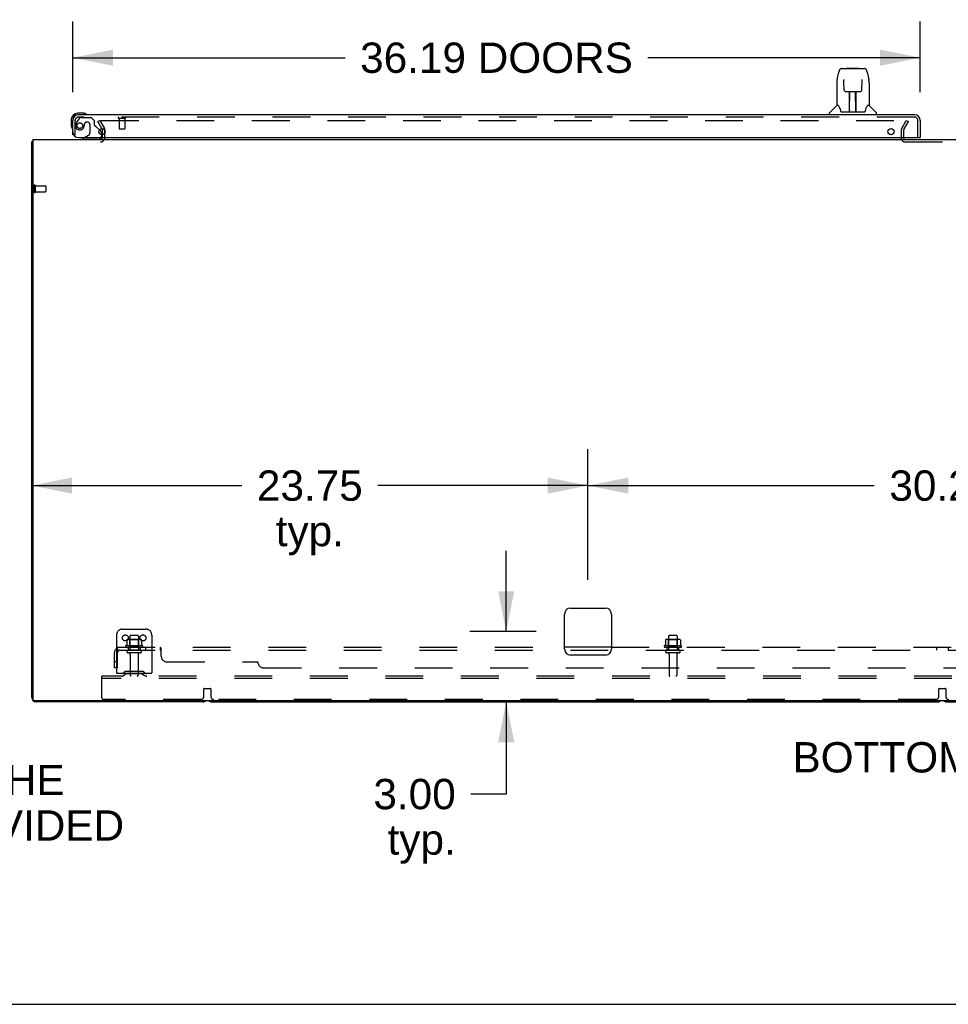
# Model space of a CAD drawing. Header units: inches. Extents: x 0 to 293, y 0 to 190.
# Tile 2 of 71: x 62 to 102, y 0 to 42. Entities that reach past the tile are written whole.
import ezdxf

# ---------------------------------------------------------------- set-up
doc = ezdxf.new("R2010")
doc.units = ezdxf.units.IN
doc.header["$LTSCALE"] = 16.12069
doc.header["$MEASUREMENT"] = 0
doc.linetypes.add('HIDDEN', pattern=[0.2, 0.1, -0.1])
doc.layers.get('0').update_dxf_attribs({"linetype": 'CONTINUOUS'})
for name, color, linetype in [('DEFAULT_2', 8, 'HIDDEN'), ('DIMENSIONS', 7, 'CONTINUOUS'), ('LEFTHAND_DOOR_ASSEMBLY', 7, 'CONTINUOUS'), ('SUBPANEL', 7, 'CONTINUOUS')]:
    doc.layers.add(name, color=color, linetype=linetype)
doc.styles.get("Standard").update_dxf_attribs({"font": 'arial.ttf'})
doc.dimstyles.new('DIMSTYLE_1', dxfattribs={"dimtxt": 1.293103, "dimasz": 1.724138, "dimexe": 0.09, "dimexo": 0.07, "dimgap": 0.0375, "dimtad": 0, "dimtih": 1, "dimtoh": 1, "dimzin": 4, "dimdsep": 46, "dimtxsty": 'Standard', "dimblk": '_FILLED', "dimblk1": '_FILLED', "dimblk2": '_FILLED', "dimcen": 0.09, "dimadec": 3, "dimazin": 1, "dimtfac": 1, "dimtdec": 3, "dimtofl": 0, "dimtmove": 0, "dimatfit": 3, "dimldrblk": '_FILLED', "dimfxl": 0, "dimtolj": 1, "dimtzin": 4, "dimarcsym": 0})

# ---------------------------------------------------------------- blocks, each defined once
blk = doc.blocks.new('_FILLED')
at = {"color": 0, "linetype": 'ByBlock'}
blk.add_solid([(0, 0), (-1, 0.2), (-1, -0.2)], dxfattribs=at)
blk = doc.blocks.new('*D8')
at = {"layer": 'DIMENSIONS', "color": 2, "linetype": 'Continuous'}
for p, q in [((64.183, 38.923), (64.183, 41.946)), ((100.371, 38.923), (100.371, 41.946)), ((64.183, 40.395), (75.814, 40.395)), ((100.371, 40.395), (88.74, 40.395))]:
    blk.add_line(p, q, dxfattribs=at)
at = {"layer": 'DIMENSIONS', "color": 2, "linetype": 'Continuous', "xscale": 1.724137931, "yscale": 1.724137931, "zscale": 1.724137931, "rotation": 180}
blk.add_blockref('_FILLED', (64.183, 40.395), dxfattribs=at)
at = {"layer": 'DIMENSIONS', "color": 2, "linetype": 'Continuous', "xscale": 1.724137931, "yscale": 1.724137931, "zscale": 1.724137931}
blk.add_blockref('_FILLED', (100.371, 40.395), dxfattribs=at)
at = {"layer": 'DIMENSIONS', "color": 2, "linetype": 'Continuous', "insert": (82.277, 41.041), "char_height": 1.2931, "width": 11.63312, "attachment_point": 2, "line_spacing_factor": 0.9}
blk.add_mtext('36.19 DOORS', dxfattribs=at)
blk = doc.blocks.new('*D19')
at = {"layer": 'DIMENSIONS', "color": 2, "linetype": 'Continuous'}
for p, q in [((82.692, 15.905), (82.692, 19.353)), ((83.977, 15.905), (81.14, 15.905)), ((81.407, 12.905), (84.244, 12.905)), ((82.692, 12.905), (82.692, 8.973)), ((82.692, 8.973), (81.183, 8.973))]:
    blk.add_line(p, q, dxfattribs=at)
at = {"layer": 'DIMENSIONS', "color": 2, "linetype": 'Continuous', "xscale": 1.724137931, "yscale": 1.724137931, "zscale": 1.724137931}
for p, rotation in [((82.692, 15.905), 270), ((82.692, 12.905), 90)]:
    blk.add_blockref('_FILLED', p, dxfattribs=dict(at, rotation=rotation))
at = {"layer": 'DIMENSIONS', "color": 2, "linetype": 'Continuous', "insert": (80.537, 9.619), "char_height": 1.2931, "width": 3.51397, "attachment_point": 3, "line_spacing_factor": 0.9}
blk.add_mtext('3.00\\Ptyp.', dxfattribs=at)
blk = doc.blocks.new('*D20')
at = {"layer": 'DIMENSIONS', "color": 2, "linetype": 'Continuous'}
for p, q in [((86.183, 18.112), (86.183, 23.688)), ((116.433, 18.112), (116.433, 23.688)), ((86.183, 22.136), (98.403, 22.136)), ((116.433, 22.136), (104.214, 22.136))]:
    blk.add_line(p, q, dxfattribs=at)
at = {"layer": 'DIMENSIONS', "color": 2, "linetype": 'Continuous', "xscale": 1.724137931, "yscale": 1.724137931, "zscale": 1.724137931, "rotation": 180}
blk.add_blockref('_FILLED', (86.183, 22.136), dxfattribs=at)
at = {"layer": 'DIMENSIONS', "color": 2, "linetype": 'Continuous', "xscale": 1.724137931, "yscale": 1.724137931, "zscale": 1.724137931}
blk.add_blockref('_FILLED', (116.433, 22.136), dxfattribs=at)
at = {"layer": 'DIMENSIONS', "color": 2, "linetype": 'Continuous', "insert": (101.308, 22.782), "char_height": 1.2931, "width": 4.51865, "attachment_point": 2, "line_spacing_factor": 0.9}
blk.add_mtext('30.25', dxfattribs=at)
blk = doc.blocks.new('*D21')
at = {"layer": 'DIMENSIONS', "color": 2, "linetype": 'Continuous'}
for p, q in [((86.183, 18.112), (86.183, 23.688)), ((62.433, 22.136), (71.403, 22.136)), ((86.183, 22.136), (77.214, 22.136))]:
    blk.add_line(p, q, dxfattribs=at)
at = {"layer": 'DIMENSIONS', "color": 2, "linetype": 'Continuous', "xscale": 1.724137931, "yscale": 1.724137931, "zscale": 1.724137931, "rotation": 180}
blk.add_blockref('_FILLED', (62.433, 22.136), dxfattribs=at)
at = {"layer": 'DIMENSIONS', "color": 2, "linetype": 'Continuous', "xscale": 1.724137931, "yscale": 1.724137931, "zscale": 1.724137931}
blk.add_blockref('_FILLED', (86.183, 22.136), dxfattribs=at)
at = {"layer": 'DIMENSIONS', "color": 2, "linetype": 'Continuous', "insert": (74.308, 22.782), "char_height": 1.2931, "width": 4.51865, "attachment_point": 2, "line_spacing_factor": 0.9}
blk.add_mtext('23.75\\Ptyp.', dxfattribs=at)

msp = doc.modelspace()

# ---------------------------------------------------------------- linework, layer by layer
at = {"color": 3, "linetype": 'Continuous'}
for p, q in [((65.426, 37.367), (65.45, 37.326)), ((65.454, 37.103), (65.454, 37.309)), ((62.433, 13.094), (62.433, 36.801)), ((62.485, 36.905), (62.485, 13.017)), ((62.485, 36.905), (140.131, 36.905)), ((85.433, 16.905), (86.933, 16.905)), ((85.183, 15.155), (85.183, 16.655)), ((87.183, 16.655), (87.183, 15.155)), ((86.933, 14.905), (85.433, 14.905)), ((140.071, 12.957), (62.545, 12.957)), ((69.744, 12.905), (62.622, 12.905))]:
    msp.add_line(p, q, dxfattribs=at)
at = {"color": 7, "linetype": 'Continuous'}
for p, q in [((62.485, 36.801), (62.433, 36.801)), ((62.474, 36.833), (62.485, 36.824)), ((70.122, 12.905), (101.119, 12.905)), ((101.497, 12.905), (132.494, 12.905)), ((0, 0), (293.103, 0))]:
    msp.add_line(p, q, dxfattribs=at)
at = {"color": 3, "linetype": 'Continuous'}
for points in [[(62.45, 36.818), (62.448, 36.816), (62.445, 36.815), (62.443, 36.813), (62.44, 36.812), (62.438, 36.81), (62.437, 36.808), (62.435, 36.807), (62.434, 36.805), (62.434, 36.804), (62.434, 36.802), (62.433, 36.801)], [(62.474, 36.833), (62.472, 36.831), (62.47, 36.829), (62.468, 36.827), (62.465, 36.825), (62.462, 36.824), (62.459, 36.822), (62.456, 36.821), (62.45, 36.818)]]:
    msp.add_lwpolyline(points, dxfattribs=at)
for centre, radius, start, end in [((65.369, 36.99), 0.085, 270, 355.9519), ((65.421, 37.309), 0.033, 0, 30), ((62.622, 36.716), 0.189, 136.4873, 141.7194), ((85.433, 16.655), 0.25, 90, 180), ((86.933, 16.655), 0.25, 0, 90), ((85.433, 15.155), 0.25, 180, 270), ((86.933, 15.155), 0.25, 270, 360), ((62.622, 13.094), 0.189, 180, 270), ((62.545, 13.017), 0.06, 180, 270), ((69.744, 13.094), 0.189, 270, 313.5037)]:
    msp.add_arc(centre, radius, start, end, dxfattribs=at)
at = {"color": 7, "linetype": 'Continuous'}
for centre, start, end in [((70.122, 13.094), 226.5797, 270), ((101.119, 13.094), 270, 313.4203), ((101.497, 13.094), 226.5797, 270)]:
    msp.add_arc(centre, 0.189, start, end, dxfattribs=at)
at = {"layer": 'DEFAULT_2', "color": 8, "linetype": 'HIDDEN'}
for p, q in [((65.254, 37.665), (65.344, 37.717)), ((65.426, 37.367), (65.254, 37.665)), ((65.344, 37.717), (65.54, 37.378)), ((65.39, 37.717), (99.84, 37.717)), ((99.577, 37.378), (99.773, 37.717)), ((99.667, 37.326), (99.863, 37.665)), ((99.773, 37.717), (99.863, 37.665)), ((65.454, 36.99), (65.454, 37.103)), ((65.558, 36.99), (65.558, 37.309)), ((99.558, 37.309), (99.558, 36.955)), ((99.662, 36.957), (99.662, 37.309)), ((99.712, 36.801), (102.904, 36.801)), ((62.537, 34.943), (62.537, 34.659)), ((62.58, 34.943), (62.58, 34.659)), ((62.58, 34.925), (63.027, 34.925)), ((63.037, 34.915), (63.037, 34.687)), ((62.58, 34.677), (63.027, 34.677)), ((66.308, 16.009), (67.308, 16.009)), ((66.058, 15.759), (66.058, 14.009)), ((66.49, 15.549), (66.49, 15.33)), ((67.064, 15.57), (66.553, 15.57)), ((66.625, 15.55), (66.605, 15.57)), ((66.621, 15.704), (66.621, 15.109)), ((66.625, 15.254), (66.625, 15.55)), ((66.992, 15.55), (66.625, 15.55)), ((66.966, 15.734), (66.651, 15.734)), ((66.992, 15.55), (67.012, 15.57)), ((66.992, 15.254), (66.992, 15.55)), ((66.996, 15.704), (66.996, 15.109)), ((67.127, 15.549), (67.127, 15.33)), ((67.558, 15.759), (67.558, 14.009)), ((89.49, 15.549), (89.49, 15.33)), ((90.064, 15.57), (89.553, 15.57)), ((89.625, 15.55), (89.605, 15.57)), ((89.621, 15.704), (89.621, 15.109)), ((89.625, 15.254), (89.625, 15.55)), ((89.992, 15.55), (89.625, 15.55)), ((89.966, 15.734), (89.651, 15.734)), ((89.992, 15.55), (90.012, 15.57)), ((89.992, 15.254), (89.992, 15.55)), ((89.996, 15.704), (89.996, 15.109)), ((90.127, 15.549), (90.127, 15.33)), ((67.164, 15.304), (66.453, 15.304)), ((66.474, 15.234), (67.143, 15.234)), ((66.625, 15.254), (66.605, 15.234)), ((66.992, 15.254), (66.625, 15.254)), ((66.992, 15.254), (67.012, 15.234)), ((90.164, 15.304), (89.453, 15.304)), ((89.474, 15.234), (90.143, 15.234)), ((89.625, 15.254), (89.605, 15.234)), ((89.992, 15.254), (89.625, 15.254)), ((89.992, 15.254), (90.012, 15.234)), ((67.066, 15.109), (66.551, 15.109)), ((67.066, 14.999), (66.551, 14.999)), ((66.643, 14.936), (66.643, 14.039)), ((66.973, 14.936), (66.973, 14.039)), ((90.066, 15.109), (89.551, 15.109)), ((90.066, 14.999), (89.551, 14.999)), ((89.643, 14.936), (89.643, 14.039)), ((89.973, 14.936), (89.973, 14.039)), ((65.433, 13.905), (65.433, 14.009)), ((137.183, 14.009), (65.433, 14.009)), ((65.433, 13.071), (65.433, 13.905)), ((137.183, 13.905), (65.433, 13.905)), ((67.558, 14.113), (66.058, 14.113)), ((66.401, 14.181), (66.333, 14.132)), ((66.462, 14.097), (66.394, 14.048)), ((67.149, 14.203), (66.468, 14.203)), ((67.149, 14.099), (66.468, 14.099)), ((66.633, 14.203), (66.633, 14.099)), ((66.983, 14.203), (66.983, 14.099)), ((67.155, 14.097), (67.223, 14.048)), ((67.216, 14.181), (67.283, 14.132)), ((69.783, 13.134), (69.783, 13.459)), ((69.803, 13.479), (70.063, 13.479)), ((70.083, 13.459), (70.083, 13.134)), ((101.158, 13.134), (101.158, 13.459)), ((101.178, 13.479), (101.438, 13.479)), ((101.458, 13.459), (101.458, 13.134)), ((69.658, 13.009), (65.496, 13.009)), ((101.033, 13.009), (70.208, 13.009))]:
    msp.add_line(p, q, dxfattribs=at)
for points in [[(65.37, 37.7), (65.37, 37.702), (65.37, 37.704), (65.371, 37.706), (65.372, 37.707), (65.373, 37.709), (65.374, 37.711), (65.376, 37.712), (65.377, 37.714), (65.379, 37.715), (65.381, 37.716), (65.383, 37.716), (65.385, 37.717), (65.388, 37.717), (65.39, 37.717)], [(65.372, 37.692), (65.371, 37.694), (65.371, 37.696), (65.37, 37.698), (65.37, 37.7), (65.37, 37.7)], [(66.495, 15.558), (66.494, 15.557), (66.493, 15.556), (66.492, 15.555), (66.491, 15.553), (66.49, 15.552), (66.49, 15.55), (66.49, 15.549)], [(67.121, 15.558), (67.123, 15.557), (67.124, 15.556), (67.125, 15.555), (67.126, 15.553), (67.127, 15.552), (67.127, 15.55), (67.127, 15.549)], [(89.495, 15.558), (89.494, 15.557), (89.493, 15.556), (89.492, 15.555), (89.491, 15.553), (89.49, 15.552), (89.49, 15.55), (89.49, 15.549)], [(90.121, 15.558), (90.123, 15.557), (90.124, 15.556), (90.125, 15.555), (90.126, 15.553), (90.127, 15.552), (90.127, 15.55), (90.127, 15.549)], [(66.49, 15.33), (66.489, 15.329), (66.489, 15.328), (66.489, 15.327), (66.489, 15.326), (66.488, 15.325), (66.488, 15.325), (66.488, 15.324), (66.487, 15.324), (66.487, 15.324), (66.487, 15.323), (66.486, 15.323), (66.486, 15.323), (66.486, 15.322), (66.485, 15.322), (66.485, 15.322), (66.485, 15.322), (66.484, 15.322), (66.484, 15.322)], [(67.133, 15.322), (67.132, 15.322), (67.132, 15.322), (67.132, 15.322), (67.132, 15.322), (67.131, 15.322), (67.131, 15.323), (67.131, 15.323), (67.13, 15.323), (67.13, 15.324), (67.13, 15.324), (67.129, 15.324), (67.129, 15.325), (67.129, 15.325), (67.128, 15.326), (67.128, 15.327), (67.128, 15.328), (67.127, 15.329), (67.127, 15.33)], [(89.49, 15.33), (89.489, 15.329), (89.489, 15.328), (89.489, 15.327), (89.489, 15.326), (89.488, 15.325), (89.488, 15.325), (89.488, 15.324), (89.487, 15.324), (89.487, 15.324), (89.487, 15.323), (89.486, 15.323), (89.486, 15.323), (89.486, 15.322), (89.485, 15.322), (89.485, 15.322), (89.485, 15.322), (89.484, 15.322), (89.484, 15.322)], [(90.133, 15.322), (90.132, 15.322), (90.132, 15.322), (90.132, 15.322), (90.132, 15.322), (90.131, 15.322), (90.131, 15.323), (90.131, 15.323), (90.13, 15.323), (90.13, 15.324), (90.13, 15.324), (90.129, 15.324), (90.129, 15.325), (90.129, 15.325), (90.128, 15.326), (90.128, 15.327), (90.128, 15.328), (90.127, 15.329), (90.127, 15.33)]]:
    msp.add_lwpolyline(points, dxfattribs=at)
for centre in [(66.433, 15.634), (67.183, 15.634)]:
    msp.add_circle(centre, 0.128, dxfattribs=at)
for centre, radius, start, end in [((65.369, 36.99), 0.189, 270, 360), ((65.369, 36.99), 0.085, 355.9519, 360), ((65.421, 37.309), 0.137, 0, 30), ((99.695, 37.309), 0.137, 150, 180), ((99.695, 37.309), 0.033, 150, 180), ((99.712, 36.955), 0.154, 180, 270), ((99.712, 36.955), 0.05, 180, 270), ((62.559, 34.943), 0.0215, 0, 180), ((63.027, 34.915), 0.01, 0, 90), ((62.559, 34.659), 0.0215, 180, 360), ((63.027, 34.687), 0.01, 270, 360), ((66.308, 15.759), 0.25, 90, 180), ((67.308, 15.759), 0.25, 0, 90), ((66.553, 15.429), 0.141, 90, 113.95), ((66.651, 15.704), 0.03, 90, 180), ((66.966, 15.704), 0.03, 0, 90), ((67.064, 15.429), 0.141, 66.05, 90), ((89.553, 15.429), 0.141, 90, 113.95), ((89.651, 15.704), 0.03, 90, 180), ((89.966, 15.704), 0.03, 0, 90), ((90.064, 15.429), 0.141, 66.05, 90), ((66.474, 15.272), 0.0384, 124.4497, 270), ((66.808, 14.704), 0.698, 117.6814, 120.6631), ((66.808, 14.704), 0.698, 59.3369, 62.3186), ((67.143, 15.272), 0.0384, 270, 55.5503), ((89.474, 15.272), 0.0384, 124.4497, 270), ((89.808, 14.704), 0.698, 117.6814, 120.6631), ((89.808, 14.704), 0.698, 59.3369, 62.3186), ((90.143, 15.272), 0.0384, 270, 55.5503), ((66.551, 15.054), 0.055, 90, 270), ((66.581, 14.936), 0.0625, 0, 90), ((67.036, 14.936), 0.0625, 90, 180), ((67.066, 15.054), 0.055, 270, 90), ((89.551, 15.054), 0.055, 90, 270), ((89.581, 14.936), 0.0625, 0, 90), ((90.036, 14.936), 0.0625, 90, 180), ((90.066, 15.054), 0.055, 270, 90), ((66.273, 14.217), 0.104, 270, 305.7539), ((66.273, 14.217), 0.208, 270, 305.7539), ((66.468, 14.089), 0.114, 90, 125.7539), ((66.468, 14.089), 0.01, 90, 125.7539), ((66.673, 14.039), 0.03, 180, 270), ((66.943, 14.039), 0.03, 270, 360), ((67.149, 14.089), 0.114, 54.2461, 90), ((67.149, 14.089), 0.01, 54.2461, 90), ((67.344, 14.217), 0.208, 234.2461, 270), ((67.344, 14.217), 0.104, 234.2461, 270), ((89.673, 14.039), 0.03, 180, 270), ((89.943, 14.039), 0.03, 270, 360), ((69.803, 13.459), 0.02, 90, 180), ((70.063, 13.459), 0.02, 0, 90), ((101.178, 13.459), 0.02, 90, 180), ((101.438, 13.459), 0.02, 0, 90), ((65.496, 13.071), 0.0625, 180, 270), ((69.658, 13.134), 0.125, 270, 360), ((70.208, 13.134), 0.125, 180, 270), ((101.033, 13.134), 0.125, 270, 360), ((101.583, 13.134), 0.125, 180, 270)]:
    msp.add_arc(centre, radius, start, end, dxfattribs=at)
at = {"layer": 'LEFTHAND_DOOR_ASSEMBLY', "color": 7, "linetype": 'Continuous'}
for p, q in [((97.011, 39.931), (97.895, 39.931)), ((97.098, 39.931), (97.096, 39.931)), ((97.258, 39.951), (97.238, 39.931)), ((97.258, 39.951), (97.734, 39.951)), ((97.734, 39.951), (97.754, 39.931)), ((97.895, 39.931), (97.981, 39.931)), ((96.822, 39.471), (96.887, 39.777)), ((98.105, 39.777), (98.17, 39.471)), ((96.807, 39.329), (96.807, 38.357)), ((97.108, 39.457), (97.108, 39.454)), ((97.108, 39.454), (97.108, 39.451)), ((97.108, 39.451), (97.108, 39.446)), ((97.108, 39.446), (97.108, 39.439)), ((97.111, 39.308), (97.108, 39.439)), ((97.116, 39.025), (97.111, 39.308)), ((97.876, 39.025), (97.883, 39.438)), ((97.883, 39.438), (97.884, 39.446)), ((97.884, 39.446), (97.884, 39.451)), ((98.175, 39.441), (98.17, 39.471)), ((98.185, 39.328), (98.185, 38.357)), ((97.116, 39.025), (97.117, 39.012)), ((97.196, 38.947), (97.316, 38.947)), ((97.347, 38.101), (97.361, 38.948)), ((97.352, 38.948), (97.64, 38.948)), ((97.354, 38.532), (97.354, 38.948)), ((97.358, 38.723), (97.354, 38.723)), ((97.357, 38.711), (97.354, 38.711)), ((97.622, 38.081), (97.607, 38.948)), ((97.638, 38.723), (97.611, 38.723)), ((97.638, 38.711), (97.611, 38.711)), ((97.638, 38.081), (97.638, 38.948)), ((97.676, 38.947), (97.796, 38.947)), ((96.801, 38.351), (96.504, 38.053)), ((96.88, 38.357), (96.807, 38.357)), ((96.877, 38.357), (96.883, 38.346)), ((97.615, 38.483), (97.638, 38.483)), ((97.638, 38.479), (97.615, 38.479)), ((98.109, 38.346), (98.114, 38.355)), ((98.185, 38.357), (98.112, 38.357)), ((98.191, 38.351), (98.488, 38.053)), ((64.643, 38.023), (64.386, 38.023)), ((64.43, 37.963), (64.386, 37.963)), ((64.681, 38.02), (64.643, 38.023)), ((64.778, 37.976), (64.772, 37.978)), ((96.492, 37.963), (96.492, 38.025)), ((96.943, 38.192), (96.957, 38.145)), ((96.957, 38.145), (96.96, 38.136)), ((97.01, 38.081), (97.982, 38.081)), ((97.348, 38.153), (97.347, 38.127)), ((97.354, 38.081), (97.354, 38.085)), ((97.621, 38.127), (97.621, 38.153)), ((98.032, 38.135), (98.034, 38.145)), ((98.5, 37.963), (98.5, 38.025)), ((64.123, 37.76), (64.123, 37.504)), ((64.123, 37.504), (64.126, 37.466)), ((64.168, 37.375), (64.17, 37.368)), ((64.694, 36.984), (64.625, 36.944)), ((65.326, 37.312), (65.383, 37.255)), ((65.412, 37.184), (65.412, 37.103)), ((100.351, 36.984), (100.371, 36.984)), ((64.625, 36.905), (64.625, 36.944))]:
    msp.add_line(p, q, dxfattribs=at)
at = {"layer": 'LEFTHAND_DOOR_ASSEMBLY', "color": 3, "linetype": 'Continuous'}
for p, q in [((100.124, 37.963), (64.43, 37.963)), ((64.183, 37.109), (64.183, 37.716)), ((100.371, 37.716), (100.371, 36.984)), ((64.433, 36.984), (100.351, 36.984))]:
    msp.add_line(p, q, dxfattribs=at)
at = {"layer": 'LEFTHAND_DOOR_ASSEMBLY', "color": 8, "linetype": 'HIDDEN'}
for p, q in [((100.124, 37.859), (64.43, 37.859)), ((64.528, 37.838), (64.979, 37.838)), ((65.105, 37.712), (64.979, 37.838)), ((66.145, 37.816), (66.429, 37.816)), ((66.163, 37.816), (66.163, 37.369)), ((66.411, 37.816), (66.411, 37.369)), ((64.287, 37.109), (64.287, 37.716)), ((64.463, 37.804), (64.362, 37.66)), ((64.684, 37.548), (64.684, 37.559)), ((64.815, 37.646), (64.782, 37.646)), ((64.913, 37.548), (64.913, 37.168)), ((65.105, 37.712), (65.105, 37.533)), ((65.326, 37.312), (65.164, 37.474)), ((100.267, 36.984), (100.267, 37.716)), ((64.287, 37.109), (64.183, 37.109)), ((64.694, 36.984), (64.864, 37.082)), ((65.412, 37.103), (65.412, 37.062)), ((66.173, 37.359), (66.401, 37.359)), ((65.255, 36.905), (64.625, 36.905))]:
    msp.add_line(p, q, dxfattribs=at)
at = {"layer": 'LEFTHAND_DOOR_ASSEMBLY', "color": 7, "linetype": 'Continuous'}
for points in [[(97.011, 39.931), (97.008, 39.931), (96.994, 39.93), (96.982, 39.926), (96.969, 39.921), (96.958, 39.915), (96.948, 39.907), (96.938, 39.898), (96.93, 39.888), (96.923, 39.877), (96.917, 39.866), (96.911, 39.854), (96.905, 39.84), (96.9, 39.825), (96.895, 39.808), (96.89, 39.79), (96.887, 39.777)], [(98.105, 39.777), (98.102, 39.79), (98.097, 39.809), (98.092, 39.825), (98.087, 39.84), (98.081, 39.854), (98.075, 39.866), (98.068, 39.878), (98.061, 39.888), (98.053, 39.898), (98.044, 39.907), (98.033, 39.915), (98.022, 39.922), (98.01, 39.927), (97.997, 39.93), (97.983, 39.931), (97.981, 39.931)], [(96.822, 39.471), (96.816, 39.441), (96.811, 39.401), (96.808, 39.361), (96.807, 39.329)], [(97.108, 39.46), (97.108, 39.46), (97.108, 39.46), (97.108, 39.46), (97.108, 39.46), (97.108, 39.459), (97.108, 39.458), (97.108, 39.457)], [(97.884, 39.451), (97.884, 39.454), (97.884, 39.456), (97.884, 39.457), (97.884, 39.458), (97.884, 39.459), (97.884, 39.46), (97.884, 39.46)], [(98.185, 39.328), (98.184, 39.362), (98.181, 39.401), (98.175, 39.441)], [(97.117, 39.012), (97.12, 38.999), (97.126, 38.988), (97.133, 38.977), (97.142, 38.968), (97.152, 38.96), (97.163, 38.954), (97.174, 38.95), (97.186, 38.948), (97.195, 38.947)], [(97.316, 38.947), (97.32, 38.947), (97.328, 38.947), (97.337, 38.948)], [(97.337, 38.948), (97.345, 38.948), (97.352, 38.948)], [(97.64, 38.948), (97.648, 38.948), (97.656, 38.948)], [(97.656, 38.948), (97.664, 38.947), (97.673, 38.947), (97.676, 38.947)], [(97.797, 38.947), (97.807, 38.948), (97.819, 38.95), (97.83, 38.955), (97.841, 38.961), (97.851, 38.969), (97.86, 38.978), (97.867, 38.989), (97.872, 39.001), (97.875, 39.013), (97.876, 39.025)], [(96.883, 38.346), (96.896, 38.318), (96.911, 38.282), (96.927, 38.24), (96.943, 38.192)], [(98.034, 38.145), (98.049, 38.191), (98.064, 38.238), (98.08, 38.281), (98.095, 38.317), (98.109, 38.346)], [(96.96, 38.136), (96.965, 38.123), (96.97, 38.113), (96.975, 38.104)], [(96.975, 38.104), (96.98, 38.097), (96.986, 38.091), (96.993, 38.086), (97, 38.083), (97.007, 38.081), (97.01, 38.081)], [(97.982, 38.081), (97.984, 38.081), (97.992, 38.082), (97.999, 38.086), (98.006, 38.091), (98.011, 38.097), (98.017, 38.104)], [(98.017, 38.104), (98.022, 38.112), (98.027, 38.123), (98.032, 38.135)]]:
    msp.add_lwpolyline(points, dxfattribs=at)
at = {"layer": 'LEFTHAND_DOOR_ASSEMBLY', "color": 8, "linetype": 'HIDDEN'}
msp.add_circle((64.487, 37.496), 0.12, dxfattribs=at)
at = {"layer": 'LEFTHAND_DOOR_ASSEMBLY', "color": 3, "linetype": 'Continuous'}
for centre in [(65.433, 37.234), (99.121, 37.234)]:
    msp.add_circle(centre, 0.133, dxfattribs=at)
at = {"layer": 'LEFTHAND_DOOR_ASSEMBLY', "color": 7, "linetype": 'Continuous'}
for centre, radius, start, end in [((96.815, 38.337), 0.0197, 97.5, 135), ((98.177, 38.337), 0.0197, 45, 82.5), ((64.386, 37.76), 0.263, 90, 180), ((64.386, 37.76), 0.203, 90, 180), ((64.643, 37.773), 0.25, 59.1101, 90), ((64.763, 37.978), 0.015, 270, 353.6204), ((64.763, 37.975), 0.015, 6.3796, 59.1101), ((96.531, 38.025), 0.0394, 135, 180), ((97.366, 38.101), 0.0197, 179, 269.9232), ((97.602, 38.101), 0.0197, 270.0771, 1), ((98.46, 38.025), 0.0394, 0, 45), ((64.373, 37.504), 0.25, 180, 210.8899), ((64.172, 37.383), 0.015, 210.8899, 263.6204), ((64.168, 37.383), 0.015, 276.3796, 360), ((65.255, 37.062), 0.157, 270, 330.1697), ((65.312, 37.184), 0.1, 0, 45)]:
    msp.add_arc(centre, radius, start, end, dxfattribs=at)
at = {"layer": 'LEFTHAND_DOOR_ASSEMBLY', "color": 3, "linetype": 'Continuous'}
for centre, radius, start, end in [((64.43, 37.716), 0.246, 90, 180), ((100.124, 37.716), 0.246, 0, 90), ((64.433, 37.234), 0.25, 180, 270)]:
    msp.add_arc(centre, radius, start, end, dxfattribs=at)
at = {"layer": 'LEFTHAND_DOOR_ASSEMBLY', "color": 8, "linetype": 'HIDDEN'}
for centre, radius, start, end in [((64.43, 37.716), 0.142, 90, 180), ((64.528, 37.759), 0.079, 90, 144.9), ((66.145, 37.837), 0.0215, 90, 270), ((66.429, 37.837), 0.0215, 270, 90), ((100.124, 37.716), 0.142, 0, 90), ((64.487, 37.496), 0.187, 163.1561, 342.1518), ((64.678, 37.438), 0.386, 144.9, 163.1561), ((64.292, 37.559), 0.393, 342.0702, 358.3395), ((64.782, 37.548), 0.098, 90, 180), ((64.815, 37.548), 0.098, 0, 90), ((65.144, 37.533), 0.039, 180, 248.3904), ((65.093, 37.404), 0.1, 45, 68.3904), ((64.813, 37.168), 0.1, 300.092, 360), ((65.255, 37.062), 0.157, 330.1697, 360), ((66.173, 37.369), 0.01, 180, 270), ((66.401, 37.369), 0.01, 270, 360)]:
    msp.add_arc(centre, radius, start, end, dxfattribs=at)
at = {"layer": 'LEFTHAND_DOOR_ASSEMBLY', "color": 7, "linetype": 'Continuous'}
for centre, start_param, end_param in [((97.346, 38.12), -1.369355, -1.264777), ((97.622, 38.12), -1.876815, -1.570796)]:
    msp.add_ellipse(centre, major_axis=(0.0394, 0), ratio=1, start_param=start_param, end_param=end_param, dxfattribs=at)
at = {"layer": 'SUBPANEL', "color": 8, "linetype": 'HIDDEN'}
for p, q in [((66.051, 15.18), (66.131, 15.083)), ((66.09, 15.109), (66.09, 15.234)), ((66.09, 15.234), (85.183, 15.234)), ((66.558, 15.234), (66.558, 15.109)), ((67.058, 15.234), (67.058, 15.109)), ((67.287, 15.234), (67.287, 15.109)), ((67.568, 15.234), (67.568, 15.109)), ((67.929, 15.109), (67.929, 15.234)), ((67.954, 15.199), (67.951, 15.207)), ((67.965, 15.18), (67.963, 15.182)), ((67.965, 14.859), (67.965, 15.18)), ((87.183, 15.234), (115.433, 15.234)), ((89.558, 15.109), (89.558, 15.234)), ((90.058, 15.109), (90.058, 15.234)), ((101.058, 15.234), (101.058, 15.109)), ((101.558, 15.234), (101.558, 15.109)), ((65.965, 14.359), (65.965, 14.997)), ((66.09, 15.109), (136.527, 15.109)), ((66.09, 14.359), (66.09, 14.997)), ((66.113, 15.105), (66.113, 15.105)), ((67.945, 15.095), (67.942, 15.099)), ((66.09, 14.609), (65.965, 14.609)), ((66.09, 14.359), (65.965, 14.359)), ((68.215, 14.609), (72.09, 14.609)), ((72.34, 14.359), (130.277, 14.359))]:
    msp.add_line(p, q, dxfattribs=at)
at = {"layer": 'SUBPANEL', "color": 3, "linetype": 'Continuous'}
msp.add_line((87.183, 15.234), (85.183, 15.234), dxfattribs=at)
at = {"layer": 'SUBPANEL', "color": 8, "linetype": 'HIDDEN'}
for points in [[(66.051, 15.18), (66.054, 15.182), (66.056, 15.185), (66.058, 15.188), (66.06, 15.192), (66.062, 15.195), (66.064, 15.199), (66.066, 15.203), (66.069, 15.211)], [(66.069, 15.211), (66.071, 15.215), (66.073, 15.218), (66.074, 15.221), (66.076, 15.224), (66.078, 15.227), (66.08, 15.229), (66.082, 15.231), (66.084, 15.233), (66.086, 15.233), (66.088, 15.234), (66.09, 15.234)], [(66.09, 15.168), (66.09, 15.168), (66.09, 15.169), (66.09, 15.169), (66.09, 15.169), (66.09, 15.168), (66.09, 15.168), (66.09, 15.167), (66.09, 15.167), (66.09, 15.166), (66.09, 15.166)], [(66.113, 15.105), (66.113, 15.105), (66.112, 15.105), (66.112, 15.105), (66.112, 15.106), (66.112, 15.106), (66.111, 15.107), (66.111, 15.107), (66.111, 15.108), (66.11, 15.109), (66.11, 15.109), (66.11, 15.11), (66.109, 15.111), (66.109, 15.111), (66.109, 15.112), (66.108, 15.113), (66.108, 15.113), (66.107, 15.114), (66.107, 15.115), (66.107, 15.116), (66.106, 15.116), (66.106, 15.117), (66.106, 15.118), (66.105, 15.119), (66.105, 15.119), (66.104, 15.12), (66.104, 15.121), (66.104, 15.122), (66.103, 15.123), (66.103, 15.124), (66.102, 15.125), (66.102, 15.126), (66.102, 15.127), (66.101, 15.128), (66.101, 15.129), (66.1, 15.13), (66.1, 15.13), (66.1, 15.132), (66.099, 15.133), (66.099, 15.134), (66.099, 15.135), (66.098, 15.136), (66.098, 15.137), (66.097, 15.138), (66.097, 15.139), (66.097, 15.14), (66.096, 15.141), (66.096, 15.142), (66.096, 15.143), (66.095, 15.144), (66.095, 15.145), (66.095, 15.146), (66.094, 15.147), (66.094, 15.148), (66.094, 15.149), (66.093, 15.15), (66.093, 15.151), (66.093, 15.152), (66.093, 15.153), (66.092, 15.154), (66.092, 15.155), (66.092, 15.156), (66.092, 15.157), (66.092, 15.158), (66.091, 15.158), (66.091, 15.159), (66.091, 15.16), (66.091, 15.161), (66.091, 15.162), (66.09, 15.163), (66.09, 15.164), (66.09, 15.164), (66.09, 15.165), (66.09, 15.166), (66.09, 15.167), (66.09, 15.167), (66.09, 15.168), (66.09, 15.168), (66.09, 15.168)], [(67.942, 15.224), (67.94, 15.227), (67.938, 15.229), (67.936, 15.231), (67.934, 15.233), (67.933, 15.233), (67.931, 15.234), (67.929, 15.234)], [(67.933, 15.233), (67.931, 15.234), (67.929, 15.234)], [(67.948, 15.215), (67.946, 15.218), (67.944, 15.221), (67.942, 15.224), (67.94, 15.227), (67.938, 15.229), (67.936, 15.231), (67.934, 15.233)], [(67.951, 15.207), (67.949, 15.211), (67.948, 15.215)], [(67.963, 15.182), (67.961, 15.185), (67.959, 15.188), (67.958, 15.192), (67.956, 15.195), (67.954, 15.199)], [(66.117, 15.091), (66.113, 15.095), (66.111, 15.097), (66.108, 15.099), (66.106, 15.101), (66.103, 15.103), (66.101, 15.105), (66.098, 15.106), (66.096, 15.107), (66.094, 15.108), (66.092, 15.109), (66.09, 15.109)], [(66.11, 15.109), (66.11, 15.108), (66.111, 15.108), (66.111, 15.107), (66.111, 15.107), (66.112, 15.106), (66.112, 15.106), (66.112, 15.105), (66.112, 15.105), (66.113, 15.105), (66.113, 15.105)], [(66.131, 15.083), (66.13, 15.083), (66.129, 15.083), (66.128, 15.083), (66.127, 15.083), (66.126, 15.084), (66.124, 15.085), (66.123, 15.086), (66.121, 15.087), (66.119, 15.089), (66.117, 15.091)], [(67.939, 15.103), (67.937, 15.105), (67.936, 15.106), (67.934, 15.107), (67.932, 15.108), (67.931, 15.109), (67.929, 15.109)], [(67.932, 15.108), (67.931, 15.109), (67.929, 15.109)], [(67.942, 15.099), (67.94, 15.101), (67.939, 15.103), (67.937, 15.105), (67.936, 15.106), (67.934, 15.107)], [(67.959, 15.083), (67.957, 15.083), (67.956, 15.084), (67.954, 15.085), (67.952, 15.086), (67.951, 15.087), (67.949, 15.089), (67.948, 15.091), (67.946, 15.093), (67.945, 15.095)], [(67.965, 15.083), (67.963, 15.083), (67.961, 15.083), (67.959, 15.083), (67.957, 15.083), (67.956, 15.084), (67.954, 15.085), (67.952, 15.086), (67.951, 15.087), (67.949, 15.089), (67.948, 15.091)], [(67.965, 15.083), (67.963, 15.083), (67.961, 15.083)]]:
    msp.add_lwpolyline(points, dxfattribs=at)
for centre, radius, start, end in [((66.202, 14.997), 0.237, 90, 180), ((66.202, 14.997), 0.112, 90, 180), ((68.215, 14.859), 0.25, 180, 270), ((72.34, 14.609), 0.25, 180, 270)]:
    msp.add_arc(centre, radius, start, end, dxfattribs=at)

# ---------------------------------------------------------------- texts
at = {"layer": 'DIMENSIONS', "color": 2, "linetype": 'Continuous', "char_height": 1.2931, "attachment_point": 2, "line_spacing_factor": 0.9}
for s, insert, width in [('BOTTOM VIEW', (101.335, 11.187), 12.81566), ('WASH SYSTEM 2" SQUARE DRAIN HOLES IN THE\\PBOTTOM WITH UL APPROVED HOLE SEALS PROVIDED', (42.443, 10.219), 47.78234)]:
    msp.add_mtext(s, dxfattribs=dict(at, insert=insert, width=width))

# ---------------------------------------------------------------- dimensions: what is measured, and where the dimension line sits
at = {"layer": 'DIMENSIONS', "color": 2, "linetype": 'Continuous'}
for base, p1, p2, angle, text, picture, middle in [((64.183, 40.395), (100.371, 42.016), (64.183, 42.016), 180, '<> DOORS', '*D8', (82.277, 40.395)), ((82.692, 15.905), (84.314, 12.905), (81.07, 15.905), 90, '<>\\Ptyp.', '*D19', (78.78, 8.003))]:
    dim = msp.add_linear_dim(base=base, p1=p1, p2=p2, angle=angle, text=text, dimstyle='DIMSTYLE_1', dxfattribs=at)
    dim.commit()
    dim.dimension.update_dxf_attribs({"geometry": picture, "text_midpoint": middle, "dimtype": 160})
dim = msp.add_linear_dim(base=(86.183, 22.136), p1=(62.433, 36.711), p2=(86.183, 18.042), text='<>\\Ptyp.', dimstyle='DIMSTYLE_1', dxfattribs=at)
dim.commit()
dim.dimension.update_dxf_attribs({"geometry": '*D21', "text_midpoint": (74.308, 21.166), "dimtype": 160})
dim = msp.add_linear_dim(base=(116.433, 22.136), p1=(86.183, 18.042), p2=(116.433, 18.042), dimstyle='DIMSTYLE_1', dxfattribs=at)
dim.commit()
dim.dimension.update_dxf_attribs({"geometry": '*D20', "text_midpoint": (101.31, 22.129), "dimtype": 160})

doc.saveas('drawing.dxf')
